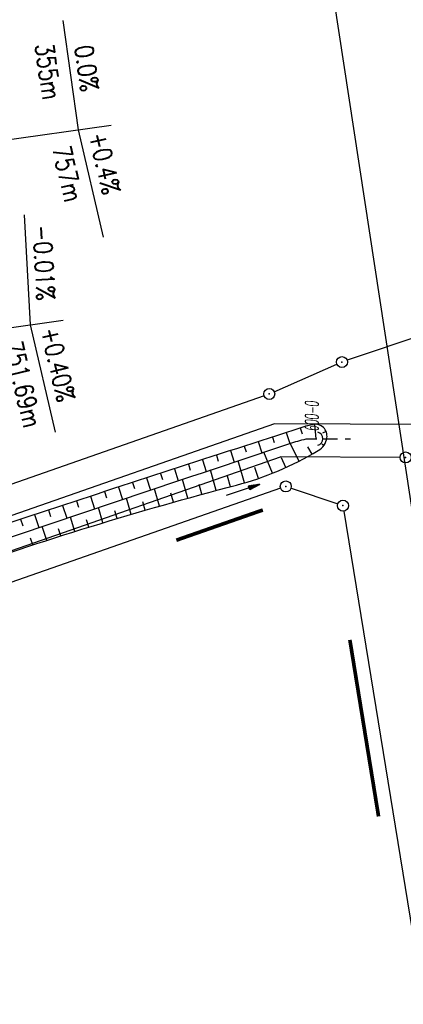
# Model space of a CAD drawing. Extents: x 446388 to 447135, y 445359 to 446567.
# Tile 60 of 80: x 446696 to 446748, y 445891 to 446025. Entities that reach past the tile are written whole.
import ezdxf

# ---------------------------------------------------------------- set-up
doc = ezdxf.new("R2010")
doc.units = 0
doc.header["$LTSCALE"] = 2
doc.header["$MEASUREMENT"] = 0
for name, pattern in [('AUSGEZOGEN', [0]), ('GEMARKBAB', [3.7, 2, -0.5, 0.1, -0.5, 0.1, -0.5]), ('GESTRICH-X2', [1.5, 1, -0.5])]:
    doc.linetypes.add(name, pattern=pattern)
doc.layers.get('0').update_dxf_attribs({"linetype": 'AUSGEZOGEN'})
for name, color, linetype in [('202-GEMARKGRZ', 7, 'GEMARKBAB'), ('202-GRENZL', 8, 'AUSGEZOGEN'), ('202-GRENZP', 8, 'AUSGEZOGEN'), ('ANMERKUNG', 7, 'CONTINUOUS'), ('BOESCHG', 250, 'AUSGEZOGEN'), ('DURCHL', 200, 'GESTRICH-X2'), ('FBRTOP', 250, 'AUSGEZOGEN'), ('GRABEN', 250, 'AUSGEZOGEN'), ('NZ', 250, 'AUSGEZOGEN'), ('PFEILTOP', 200, 'AUSGEZOGEN'), ('SCHSYMBOL', 200, 'AUSGEZOGEN'), ('STROMLTG', 4, 'AUSGEZOGEN')]:
    doc.layers.add(name, color=color, linetype=linetype)
doc.styles.add('ROMANS', font='romans.shx', dxfattribs={"width": 0.8})

# ---------------------------------------------------------------- blocks, each defined once
blk = doc.blocks.new('DL')
at = {"color": 0}
blk.add_arc((-0.31, 0.02), 0.91, 282.5363, 77.4637, dxfattribs=at)
blk.add_point((0.6, 0), dxfattribs=at)
blk = doc.blocks.new('PFEIL2')
at = {"color": 0}
for p, q in [((0.88, 0), (-2.4, -0.01)), ((0.88, -0.27), (0.88, 0.28)), ((0.88, 0.28), (2.43, 0.01)), ((0.91, 0.27), (0.88, 0.26)), ((0.97, 0.26), (0.88, 0.25)), ((1.02, 0.25), (0.88, 0.23)), ((1.07, 0.24), (0.88, 0.21)), ((1.13, 0.23), (0.88, 0.19)), ((1.18, 0.22), (0.88, 0.17)), ((1.24, 0.21), (0.88, 0.15)), ((1.29, 0.21), (0.88, 0.14)), ((1.34, 0.2), (0.88, 0.12)), ((1.4, 0.19), (0.88, 0.1)), ((1.45, 0.18), (0.88, 0.08)), ((1.51, 0.17), (0.88, 0.06)), ((1.56, 0.16), (0.88, 0.04)), ((1.61, 0.15), (0.88, 0.02)), ((1.67, 0.14), (0.88, 0.01)), ((1.72, 0.13), (0.88, -0.01)), ((1.78, 0.12), (0.88, -0.03)), ((1.83, 0.11), (0.88, -0.05)), ((1.88, 0.1), (0.88, -0.07)), ((1.94, 0.09), (0.88, -0.09)), ((2.05, 0.08), (0.88, -0.12)), ((1.99, 0.08), (0.88, -0.11)), ((2.1, 0.07), (0.88, -0.14)), ((2.15, 0.06), (0.88, -0.16)), ((2.21, 0.05), (0.88, -0.18)), ((2.26, 0.04), (0.88, -0.2)), ((2.32, 0.03), (0.88, -0.22)), ((2.37, 0.02), (0.88, -0.23)), ((2.42, 0.01), (0.88, -0.25)), ((2.43, 0.01), (0.88, -0.27))]:
    blk.add_line(p, q, dxfattribs=at)
blk = doc.blocks.new('GST')
at = {"color": 0}
blk.add_circle((0, 0), 0.75, dxfattribs=at)
blk.add_point((0, 0), dxfattribs=at)

msp = doc.modelspace()

# ---------------------------------------------------------------- linework, layer by layer
at = {"layer": '202-GEMARKGRZ', "const_width": 0.5, "flags": 128}
for points in [[(446728.73, 445957.92), (446716.97, 445953.81)], [(446740.56, 445940.25), (446744.46, 445916.25)]]:
    msp.add_lwpolyline(points, dxfattribs=at)
at = {"layer": '202-GRENZL'}
for p, q in [((446780.4, 445991.92), (446740.19, 445978.27)), ((446730.29, 445974), (446738.79, 445977.73)), ((446728.89, 445973.45), (446665.35, 445951.22)), ((446730.31, 445969.62), (446657.4, 445944.19)), ((446771.16, 445969.51), (446730.31, 445969.62)), ((446658.03, 445939.63), (446731.13, 445965.16)), ((446747.39, 445965.06), (446731.13, 445965.16)), ((446731.14, 445960.87), (446658.57, 445935.56)), ((446732.56, 445960.88), (446738.91, 445958.75)), ((446739.74, 445957.77), (446750.05, 445894.33))]:
    msp.add_line(p, q, dxfattribs=at)
at = {"layer": 'BOESCHG'}
for p, q in [((446735.76, 445969.57), (446735.95, 445967.59)), ((446731.92, 445968.46), (446732.41, 445966.96)), ((446733.82, 445969.07), (446734.08, 445968.29)), ((446737.34, 445968.58), (446736.82, 445968.37)), ((446728.11, 445967.23), (446728.61, 445965.69)), ((446730.02, 445967.84), (446730.26, 445967.08)), ((446733.66, 445964.56), (446732.43, 445966.97)), ((446737.01, 445966.69), (446736.76, 445966.88)), ((446722.41, 445965.38), (446722.66, 445964.58)), ((446724.31, 445965.99), (446724.82, 445964.43)), ((446726.21, 445966.61), (446726.46, 445965.83)), ((446730.02, 445962.91), (446728.88, 445965.78)), ((446735.42, 445965.51), (446734.85, 445966.5)), ((446718.6, 445964.14), (446718.87, 445963.33)), ((446720.51, 445964.76), (446721.03, 445963.16)), ((446726.24, 445961.61), (446725.37, 445964.61)), ((446731.86, 445963.69), (446731.26, 445965.03)), ((446714.8, 445962.9), (446715.07, 445962.08)), ((446716.7, 445963.52), (446717.23, 445961.89)), ((446722.38, 445960.57), (446721.63, 445963.36)), ((446728.15, 445962.21), (446727.63, 445963.7)), ((446711, 445961.66), (446711.27, 445960.82)), ((446712.9, 445962.28), (446713.44, 445960.62)), ((446718.52, 445959.52), (446717.81, 445962.08)), ((446720.45, 445960.05), (446720.08, 445961.38)), ((446724.31, 445961.09), (446723.92, 445962.54)), ((446707.2, 445960.42), (446707.47, 445959.56)), ((446709.1, 445961.04), (446709.65, 445959.34)), ((446714.67, 445958.44), (446713.99, 445960.8)), ((446716.59, 445958.98), (446716.24, 445960.21)), ((446703.39, 445959.17), (446703.68, 445958.3)), ((446705.29, 445959.79), (446705.86, 445958.07)), ((446710.83, 445957.32), (446710.18, 445959.52)), ((446712.75, 445957.88), (446712.41, 445959.02)), ((446699.59, 445957.92), (446699.88, 445957.04)), ((446701.49, 445958.55), (446702.07, 445956.8)), ((446706.99, 445956.17), (446706.37, 445958.24)), ((446708.91, 445956.75), (446708.59, 445957.82)), ((446695.79, 445956.67), (446696.09, 445955.78)), ((446697.69, 445957.3), (446698.28, 445955.52)), ((446703.17, 445955), (446702.56, 445956.96)), ((446705.08, 445955.59), (446704.77, 445956.6)), ((446699.36, 445953.79), (446698.75, 445955.68)), ((446701.26, 445954.4), (446700.96, 445955.36)), ((446697.45, 445953.17), (446697.15, 445954.1))]:
    msp.add_line(p, q, dxfattribs=at)
msp.add_lwpolyline([(446651.98, 445936.52, -0.048966), (446652.18, 445937.01, -0.14104), (446652.31, 445937.15, -0.027443), (446652.79, 445937.4, -0.013117), (446653.83, 445937.85, -0.008835), (446655.33, 445938.41, -0.000439), (446685.86, 445949.23, -0.020839), (446725.13, 445961.3, 0.071339), (446736.24, 445965.99, 0.106971), (446737.05, 445966.75, 0.114656), (446737.44, 445967.72, 0.236498), (446736.97, 445969.14, 0.25071), (446735.62, 445969.55, 0.029573), (446734.04, 445969.14, 0.001281), (446698.44, 445957.54, 0.007537), (446659.3, 445944.02, -0.047964), (446652.98, 445942.4, -0.113835), (446652.41, 445942.44, -0.071185), (446651.58, 445942.83, -0.161752), (446651.06, 445943.49, -0.058596), (446650.95, 445943.96)], format="xyb", dxfattribs=at)
at = {"layer": 'DURCHL'}
msp.add_line((446736.9, 445967.6), (446740.64, 445967.6), dxfattribs=at)
at = {"layer": 'FBRTOP'}
for points in [[(446576.45, 446163.73, -0.000132), (446578.34, 446150.38, -0.000157), (446579.93, 446139.19, -0.000509), (446581.89, 446125.17, 0.000658), (446583.41, 446114.32, 0.000059), (446585.17, 446101.92, 0.000061), (446586.89, 446089.83, 0.000001), (446588.96, 446075.27, 0.000001), (446590.43, 446064.91, 0.000008), (446592.18, 446052.58, -0.000007), (446593.94, 446040.25, -0.00042), (446595.41, 446029.84, 0.000308), (446597.41, 446015.66, 0.000387), (446598.7, 446006.58, -0.000225), (446600.93, 445991, -0.000119), (446601.23, 445988.83, -0.000144)], [(446566.97, 446230.67, -0.000005), (446569.44, 446213.12, -0.000025)]]:
    msp.add_lwpolyline(points, format="xyb", dxfattribs=at)
at = {"layer": 'FBRTOP', "const_width": 0.5}
msp.add_lwpolyline([(446559.09, 446507.47), (446566.28, 446456.77, -0.000002), (446573.29, 446407.26, 0.000001), (446580.31, 446357.76, 0.000002), (446589.08, 446295.88, -0.000002), (446597.85, 446233.99, -0.000002), (446606.62, 446172.11, 0.000003), (446615.39, 446110.23, 0.000001), (446624.16, 446048.35, -0.000002), (446632.93, 445986.47, 0), (446646.2, 445892.89, 0), (446657.49, 445813.2), (446671.52, 445714.19, 0.000002), (446687.31, 445602.8, -0.000002), (446703.1, 445491.42), (446717.13, 445392.4, 0.000001), (446718.37, 445383.7, 0)], format="xyb", dxfattribs=at)
at = {"layer": 'GRABEN'}
msp.add_lwpolyline([(446651.4, 445939.31, -0.00141), (446672.54, 445946.76, -0.002396), (446685.02, 445951.04, -0.001085), (446732.39, 445966.95, -0.023524), (446734.61, 445967.58, -0.054922), (446734.68, 445967.59, -0.002072), (446736.07, 445967.59)], format="xyb", dxfattribs=at)
at = {"layer": 'NZ'}
for p, q in [((446701.52, 446024.47), (446703.63, 446009.62)), ((446617.25, 445997.37), (446708.11, 446010.25)), ((446703.63, 446009.62), (446707.02, 445995.01)), ((446696.29, 445998.07), (446697.09, 445983.09)), ((446661.23, 445978.01), (446701.57, 445983.73)), ((446697.09, 445983.09), (446700.48, 445968.48))]:
    msp.add_line(p, q, dxfattribs=at)
at = {"layer": 'STROMLTG', "flags": 128}
msp.add_lwpolyline([(446737.65, 446032.07), (446753.66, 445927.47), (446764.8, 445855.11), (446776.32, 445787.24), (446787.64, 445717.12), (446801.6, 445630.45), (446814.45, 445549.8), (446825.76, 445479.35), (446835.37, 445420.55), (446838.51, 445400.72)], dxfattribs=at)

# ---------------------------------------------------------------- block references
at = {"layer": '202-GRENZP', "rotation": 278.0670474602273}
for p in [(446739.48, 445978.03), (446729.6, 445973.7), (446748.14, 445965.06), (446731.85, 445961.12), (446739.62, 445958.51)]:
    msp.add_blockref('GST', p, dxfattribs=at)
at = {"layer": 'PFEILTOP', "rotation": 18.03508693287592}
msp.add_blockref('PFEIL2', (446726.03, 445960.64), dxfattribs=at)
at = {"layer": 'SCHSYMBOL'}
msp.add_blockref('DL', (446736.3, 445967.59), dxfattribs=at)

# ---------------------------------------------------------------- texts
at = {"layer": 'ANMERKUNG', "style": 'ROMANS', "oblique": 7, "width": 0.5}
msp.add_text('600-0', height=1.8, rotation=90, dxfattribs=at).set_placement((446736.3, 445968.59))
at = {"layer": 'NZ', "style": 'ROMANS', "width": 0.8}
for s, rotation, p in [('355m', 278.0672, (446697.75, 446021.18)), ('0.0%', 278.0672, (446703.12, 446020.93)), ('+0.4%', 283.0672, (446705.05, 446008.96)), ('757m', 283.0672, (446700.07, 446007.1)), ('-0.01%', 273.0672, (446697.45, 445996.6)), ('+0.40%', 283.0672, (446698.51, 445982.44)), ('751.69m', 283.0672, (446693.53, 445980.57))]:
    msp.add_text(s, height=2.5, rotation=rotation, dxfattribs=at).set_placement(p)

doc.saveas('drawing.dxf')
